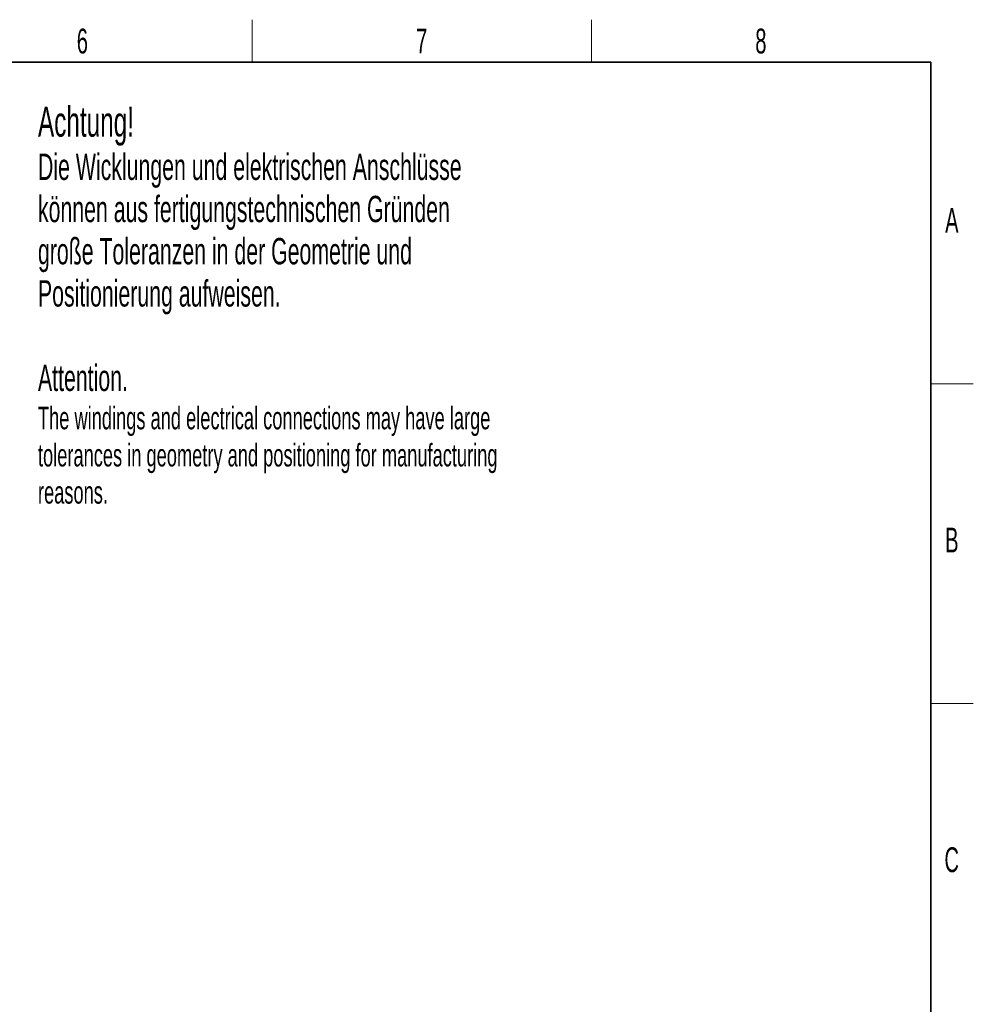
# Model space of a CAD drawing. Header units: millimetres. Extents: x 5 to 418, y 2 to 292.
# Tile 24 of 24: x 280 to 414, y 150 to 288. Entities that reach past the tile are written whole.
import ezdxf

# ---------------------------------------------------------------- set-up
doc = ezdxf.new("R2010")
doc.units = ezdxf.units.MM
doc.layers.add('SLD-0', color=7, linetype='Continuous')
doc.styles.add('SLDTEXTSTYLE0', font='TXT', dxfattribs={"width": 0.605})

# ---------------------------------------------------------------- blocks, each defined once
blk = doc.blocks.new('SW_NOTE_0')
at = {"layer": 'SLD-0', "color": 0, "attachment_point": 1, "style": 'SLDTEXTSTYLE0'}
for s, insert, char_height in [('Achtung!', (0, 5.46), 4.233), ('Die Wicklungen und elektrischen Anschlüsse', (0, -1.16), 3.7042), ('können aus fertigungstechnischen Gründen', (0, -7.1), 3.7042), ('große Toleranzen in der Geometrie und', (0, -13.04), 3.7042), ('Positionierung aufweisen.', (0, -18.98), 3.7042), ('Attention.', (0, -30.87), 3.704), ('The windings and electrical connections may have large', (0, -36.79), 3.175), ('tolerances in geometry and positioning for manufacturing', (0, -42.02), 3.175), ('reasons.', (0, -47.25), 3.175)]:
    blk.add_mtext(s, dxfattribs=dict(at, insert=insert, char_height=char_height))

msp = doc.modelspace()

# ---------------------------------------------------------------- linework, layer by layer
at = {"layer": 'SLD-0', "lineweight": 18}
for p, q in [((312.5, 282.5), (312.5, 288.5)), ((360.25, 282.5), (360.25, 288.5)), ((408, 237.25), (414, 237.25)), ((408, 192.25), (414, 192.25))]:
    msp.add_line(p, q, dxfattribs=at)
at = {"layer": 'SLD-0', "lineweight": 35}
for p, q in [((408, 282.5), (26, 282.5)), ((408, 12), (408, 282.5))]:
    msp.add_line(p, q, dxfattribs=at)

# ---------------------------------------------------------------- block references
at = {"layer": 'SLD-0'}
msp.add_blockref('SW_NOTE_0', (282.3525, 270.8048), dxfattribs=at)

# ---------------------------------------------------------------- texts
at = {"layer": 'SLD-0', "char_height": 3.5, "attachment_point": 2, "style": 'SLDTEXTSTYLE0'}
for s, insert in [('6', (288.6027, 287.243)), ('7', (336.3527, 287.243)), ('8', (384.1027, 287.243)), ('A', (410.9816, 262.0011)), ('B', (410.9816, 217.0011)), ('C', (410.9597, 172.0011))]:
    msp.add_mtext(s, dxfattribs=dict(at, insert=insert))

doc.saveas('drawing.dxf')
